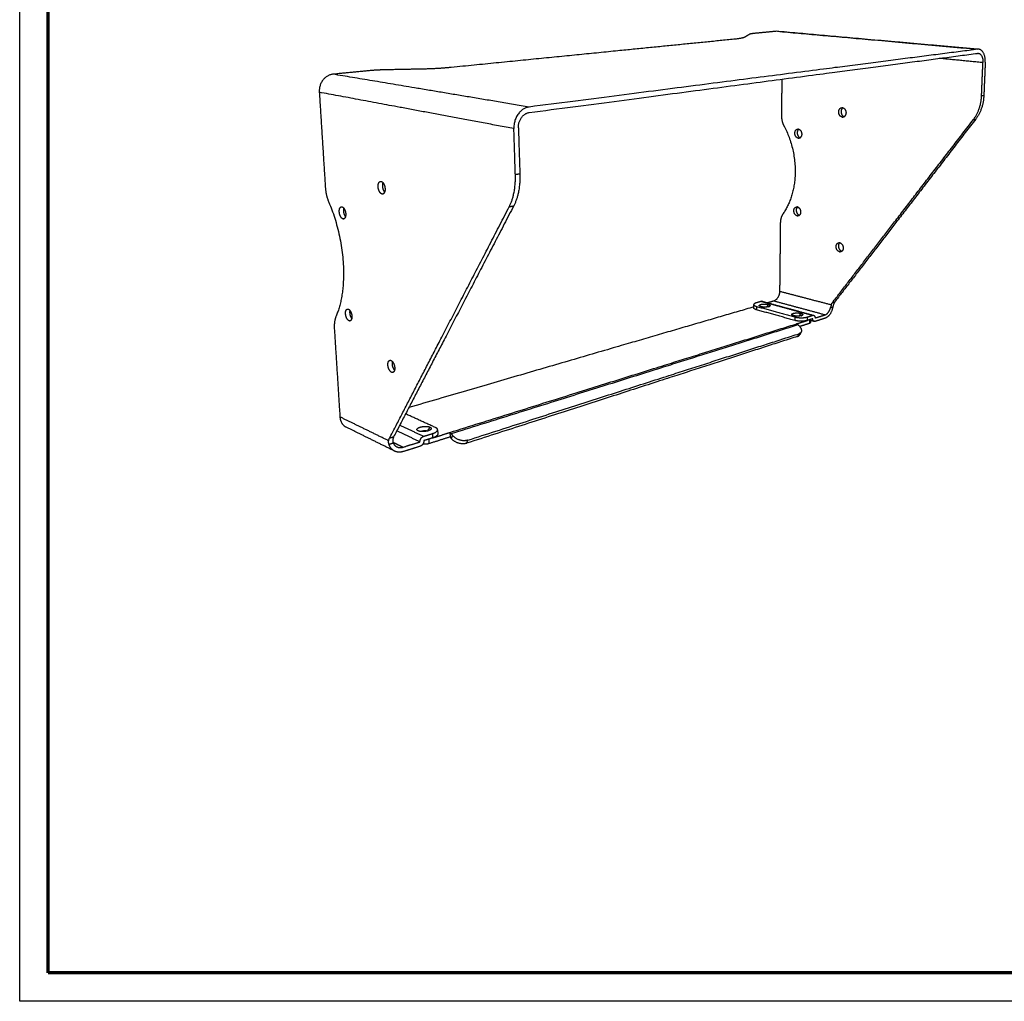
# Model space of a CAD drawing. Header units: millimetres. Extents: x 13630 to 14630, y -4769 to -3769.
# Tile 1 of 8: x 13630 to 14148, y -4769 to -4253. Entities that reach past the tile are written whole.
import ezdxf

# ---------------------------------------------------------------- set-up
doc = ezdxf.new("R2010")
doc.units = ezdxf.units.MM
doc.layers.add('ROXX NEO mini i_HalfGlareShield', color=7, linetype='Continuous', true_color=0x000000)

msp = doc.modelspace()

# ---------------------------------------------------------------- linework, layer by layer
at = {"layer": 'ROXX NEO mini i_HalfGlareShield'}
for p, q in [((13630.41, -4769.19), (13630.41, -3769.19)), ((14630.41, -4769.19), (13630.41, -4769.19))]:
    msp.add_line(p, q, dxfattribs=at)
at = {"layer": 'ROXX NEO mini i_HalfGlareShield', "color": 250, "lineweight": 70, "true_color": 0x1a171b}
for p, q in [((13645.41, -4754.19), (13645.41, -3784.19)), ((14615.41, -4754.19), (13645.41, -4754.19))]:
    msp.add_line(p, q, dxfattribs=at)
at = {"layer": 'ROXX NEO mini i_HalfGlareShield', "color": 18, "true_color": 0x000000}
for points, weights, degree in [([(14028.17, -4259.41), (14022.42, -4259.97), (14016.58, -4260.53)], [785.479781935, 779.30235862, 773.124935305], 2), ([(14028.17, -4259.41), (14022.42, -4259.97), (14016.58, -4260.53)], [785.479781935, 779.30235862, 773.124935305], 2), ([(14028.73, -4259.41), (14078.1, -4263.81), (14134.07, -4268.8)], [749.871332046, 705.685584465, 661.499836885], 2), ([(14028.73, -4259.41), (14078.1, -4263.81), (14134.07, -4268.8)], [749.871332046, 705.685584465, 661.499836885], 2), ([(14005.81, -4263.62), (13938.26, -4270.35), (13857.31, -4278.41)], [741.066213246, 679.678333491, 618.290453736], 2), ([(14005.81, -4263.62), (13938.26, -4270.35), (13857.31, -4278.41)], [741.066213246, 679.678333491, 618.290453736], 2), ([(14011.66, -4262.49), (14010.6, -4263.15), (14005.81, -4263.62)], [752.506097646, 711.327229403, 741.066213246], 2), ([(14011.66, -4262.49), (14010.6, -4263.15), (14005.81, -4263.62)], [752.506097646, 711.327229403, 741.066213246], 2), ([(14014.05, -4261.02), (14012.87, -4261.75), (14011.66, -4262.49)], [767.924987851, 760.215542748, 752.506097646], 2), ([(14014.05, -4261.02), (14012.87, -4261.75), (14011.66, -4262.49)], [767.924987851, 760.215542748, 752.506097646], 2), ([(14016.58, -4260.53), (14014.5, -4260.74), (14014.05, -4261.02)], [773.124935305, 735.2697103, 767.924987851], 2), ([(14016.58, -4260.53), (14014.5, -4260.74), (14014.05, -4261.02)], [773.124935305, 735.2697103, 767.924987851], 2), ([(14138.04, -4275.71), (14138.32, -4269.18), (14134.6, -4268.84)], [698.81722069, 522.933903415, 693.041883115], 2), ([(14138.04, -4275.71), (14138.32, -4269.18), (14134.6, -4268.84)], [698.81722069, 522.933903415, 693.041883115], 2), ([(13898.27, -4302.12), (14034.96, -4284.07), (14133.98, -4270.99)], [501.951058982, 597.413603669, 692.876148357], 2), ([(13898.27, -4302.12), (14034.96, -4284.07), (14133.98, -4270.99)], [501.951058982, 597.413603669, 692.876148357], 2), ([(13814.72, -4280.09), (13805.06, -4281.02), (13795.2, -4281.98)], [606.909539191, 600.732115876, 594.554692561], 2), ([(13814.72, -4280.09), (13805.06, -4281.02), (13795.2, -4281.98)], [606.909539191, 600.732115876, 594.554692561], 2), ([(13821.98, -4279.69), (13818.07, -4279.76), (13814.72, -4280.09)], [609.6164605, 580.892560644, 606.909539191], 2), ([(13821.98, -4279.69), (13818.07, -4279.76), (13814.72, -4280.09)], [609.6164605, 580.892560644, 606.909539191], 2), ([(13841.81, -4279.28), (13831.92, -4279.48), (13821.98, -4279.69)], [612.335226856, 610.975843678, 609.6164605], 2), ([(13841.81, -4279.28), (13831.92, -4279.48), (13821.98, -4279.69)], [612.335226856, 610.975843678, 609.6164605], 2), ([(13857.31, -4278.41), (13850.32, -4279.11), (13841.81, -4279.28)], [618.290453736, 585.114266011, 612.335226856], 2), ([(13857.31, -4278.41), (13850.32, -4279.11), (13841.81, -4279.28)], [618.290453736, 585.114266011, 612.335226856], 2), ([(14138.04, -4275.71), (14137.66, -4284.48), (14137.29, -4293.2)], [698.81722069, 700.678069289, 702.538917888], 2), ([(14138.04, -4275.71), (14137.66, -4284.48), (14137.29, -4293.2)], [698.81722069, 700.678069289, 702.538917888], 2), ([(13795.2, -4281.98), (13787.36, -4282.74), (13787.92, -4291.45)], [594.554692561, 417.001990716, 591.29262162], 2), ([(13795.2, -4281.98), (13787.36, -4282.74), (13787.92, -4291.45)], [594.554692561, 417.001990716, 591.29262162], 2), ([(14031.08, -4284.58), (14030.98, -4294.05), (14030.88, -4303.46)], [795.027467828, 797.319308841, 799.611149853], 2), ([(14031.08, -4284.58), (14030.98, -4294.05), (14030.88, -4303.46)], [795.027467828, 797.319308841, 799.611149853], 2), ([(13787.92, -4291.45), (13789.52, -4316.61), (13791.09, -4341.4)], [591.29262162, 595.853779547, 600.414937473], 2), ([(13787.92, -4291.45), (13789.52, -4316.61), (13791.09, -4341.4)], [591.29262162, 595.853779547, 600.414937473], 2), ([(14137.29, -4293.2), (14136.98, -4300.42), (14133, -4305.59)], [702.538917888, 665.285602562, 708.256258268], 2), ([(14137.29, -4293.2), (14136.98, -4300.42), (14133, -4305.59)], [702.538917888, 665.285602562, 708.256258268], 2), ([(13892.59, -4310.22), (13892.36, -4302.9), (13898.27, -4302.12)], [499.62100831, 352.496094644, 501.951058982], 2), ([(13892.59, -4310.22), (13892.36, -4302.9), (13898.27, -4302.12)], [499.62100831, 352.496094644, 501.951058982], 2), ([(14030.88, -4303.46), (14030.85, -4306.64), (14032.3, -4309.35)], [799.611149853, 755.998302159, 799.509474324], 2), ([(14030.88, -4303.46), (14030.85, -4306.64), (14032.3, -4309.35)], [799.611149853, 755.998302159, 799.509474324], 2), ([(14133, -4305.59), (14093.77, -4356.44), (14058.87, -4401.68)], [708.256258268, 752.147721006, 796.039183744], 2), ([(14133, -4305.59), (14093.77, -4356.44), (14058.87, -4401.68)], [708.256258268, 752.147721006, 796.039183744], 2), ([(13892.59, -4310.22), (13892.98, -4322.35), (13893.36, -4334.39)], [499.62100831, 501.481856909, 503.342705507], 2), ([(13892.59, -4310.22), (13892.98, -4322.35), (13893.36, -4334.39)], [499.62100831, 501.481856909, 503.342705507], 2), ([(14032.3, -4309.35), (14045.92, -4334.92), (14031.8, -4355.14)], [799.509474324, 620.64407477, 810.866180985], 2), ([(14032.3, -4309.35), (14045.92, -4334.92), (14031.8, -4355.14)], [799.509474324, 620.64407477, 810.866180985], 2), ([(13893.36, -4334.39), (13893.68, -4344.33), (13890.13, -4351.15)], [503.342705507, 477.066568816, 509.060045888], 2), ([(13893.36, -4334.39), (13893.68, -4344.33), (13890.13, -4351.15)], [503.342705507, 477.066568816, 509.060045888], 2), ([(13791.09, -4341.4), (13791.36, -4345.58), (13792.93, -4349.24)], [600.414937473, 567.849400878, 600.313261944], 2), ([(13791.09, -4341.4), (13791.36, -4345.58), (13792.93, -4349.24)], [600.414937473, 567.849400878, 600.313261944], 2), ([(13792.93, -4349.24), (13807.83, -4383.96), (13796.72, -4409.2)], [600.313261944, 464.411751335, 611.669968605], 2), ([(13792.93, -4349.24), (13807.83, -4383.96), (13796.72, -4409.2)], [600.313261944, 464.411751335, 611.669968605], 2), ([(13890.13, -4351.15), (13856.05, -4416.71), (13826.98, -4472.62)], [509.060045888, 552.951508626, 596.842971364], 2), ([(13890.13, -4351.15), (13856.05, -4416.71), (13826.98, -4472.62)], [509.060045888, 552.951508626, 596.842971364], 2), ([(14031.8, -4355.14), (14030.33, -4357.25), (14030.29, -4360.32)], [810.866180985, 767.875198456, 813.737784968], 2), ([(14031.8, -4355.14), (14030.33, -4357.25), (14030.29, -4360.32)], [810.866180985, 767.875198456, 813.737784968], 2), ([(14030.29, -4360.32), (14030.11, -4378.26), (14029.92, -4396)], [813.737784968, 818.298942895, 822.860100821], 2), ([(14030.29, -4360.32), (14030.11, -4378.26), (14029.92, -4396)], [813.737784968, 818.298942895, 822.860100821], 2), ([(14029.92, -4396), (14029.88, -4400.32), (14026.84, -4401.2)], [822.860100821, 582.639265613, 820.530050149], 2), ([(14029.92, -4396), (14029.88, -4400.32), (14026.84, -4401.2)], [822.860100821, 582.639265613, 820.530050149], 2), ([(14016.33, -4404.27), (13935.6, -4427.83), (13835.01, -4457.17)], [808.82989066, 729.011034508, 649.192178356], 2), ([(14016.33, -4404.27), (13935.6, -4427.83), (13835.01, -4457.17)], [808.82989066, 729.011034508, 649.192178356], 2), ([(14017.58, -4402.16), (14016.33, -4402.52), (14016.32, -4403.03)], [809.74464616, 751.00003073, 806.431666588], 2), ([(14017.58, -4402.16), (14016.33, -4402.52), (14016.32, -4403.03)], [809.74464616, 751.00003073, 806.431666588], 2), ([(14020.38, -4401.35), (14018.98, -4401.75), (14017.58, -4402.16)], [812.846317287, 811.295481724, 809.74464616], 2), ([(14020.38, -4401.35), (14018.98, -4401.75), (14017.58, -4402.16)], [812.846317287, 811.295481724, 809.74464616], 2), ([(14020.84, -4401.34), (14020.62, -4401.28), (14020.38, -4401.35)], [813.388886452, 798.510614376, 812.846317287], 2), ([(14020.84, -4401.34), (14020.62, -4401.28), (14020.38, -4401.35)], [813.388886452, 798.510614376, 812.846317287], 2), ([(14020.84, -4401.34), (14034.1, -4404.94), (14047.81, -4408.67)], [723.658345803, 711.577848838, 699.497351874], 2), ([(14020.84, -4401.34), (14034.1, -4404.94), (14047.81, -4408.67)], [723.658345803, 711.577848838, 699.497351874], 2), ([(14026.84, -4401.2), (14025.16, -4401.69), (14023.47, -4402.19)], [820.530050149, 818.638049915, 816.74604968], 2), ([(14026.84, -4401.2), (14025.16, -4401.69), (14023.47, -4402.19)], [820.530050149, 818.638049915, 816.74604968], 2), ([(14057.92, -4404.28), (14057.02, -4409.21), (14053.73, -4410.25)], [797.318431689, 629.896500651, 793.819696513], 2), ([(14057.92, -4404.28), (14057.02, -4409.21), (14053.73, -4410.25)], [797.318431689, 629.896500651, 793.819696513], 2), ([(14058.3, -4402.75), (14058.25, -4402.91), (14058.15, -4403.23), (14058.03, -4403.74), (14057.96, -4404.09), (14057.92, -4404.28)], [796.868302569, 796.957941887, 797.112005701, 797.262960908, 797.309275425, 797.318431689], 3), ([(14058.3, -4402.75), (14058.25, -4402.91), (14058.15, -4403.23), (14058.03, -4403.74), (14057.96, -4404.09), (14057.92, -4404.28)], [796.868302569, 796.957941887, 797.112005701, 797.262960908, 797.309275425, 797.318431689], 3), ([(14058.87, -4401.68), (14058.51, -4402.14), (14058.3, -4402.75)], [796.039183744, 786.764508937, 796.868302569], 2), ([(14058.87, -4401.68), (14058.51, -4402.14), (14058.3, -4402.75)], [796.039183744, 786.764508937, 796.868302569], 2), ([(13796.72, -4409.2), (13795.57, -4411.81), (13795.82, -4415.81)], [611.669968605, 579.726297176, 614.541572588], 2), ([(13796.72, -4409.2), (13795.57, -4411.81), (13795.82, -4415.81)], [611.669968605, 579.726297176, 614.541572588], 2), ([(14053.73, -4410.25), (14051.14, -4411.06), (14048.53, -4411.89)], [793.819696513, 790.890340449, 787.960984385], 2), ([(14053.73, -4410.25), (14051.14, -4411.06), (14048.53, -4411.89)], [793.819696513, 790.890340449, 787.960984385], 2), ([(14040.42, -4414.45), (14043.09, -4413.61), (14045.74, -4412.77)], [778.997193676, 781.928253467, 784.859313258], 2), ([(14040.42, -4414.45), (14043.09, -4413.61), (14045.74, -4412.77)], [778.997193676, 781.928253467, 784.859313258], 2), ([(14045.74, -4412.77), (14046.21, -4412.62), (14046.21, -4412.42)], [784.859313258, 735.611608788, 786.102226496], 2), ([(14045.74, -4412.77), (14046.21, -4412.62), (14046.21, -4412.42)], [784.859313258, 735.611608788, 786.102226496], 2), ([(14048.07, -4411.9), (14047.15, -4411.65), (14046.23, -4411.4)], [699.79081498, 700.590177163, 701.389539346], 2), ([(14048.07, -4411.9), (14047.15, -4411.65), (14046.23, -4411.4)], [699.79081498, 700.590177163, 701.389539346], 2), ([(14048.53, -4411.89), (14048.29, -4411.97), (14048.07, -4411.9)], [787.960984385, 773.153432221, 787.410785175], 2), ([(14048.53, -4411.89), (14048.29, -4411.97), (14048.07, -4411.9)], [787.960984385, 773.153432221, 787.410785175], 2), ([(13795.82, -4415.81), (13797.31, -4439.12), (13798.77, -4462.08)], [614.541572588, 619.102730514, 623.663888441], 2), ([(13795.82, -4415.81), (13797.31, -4439.12), (13798.77, -4462.08)], [614.541572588, 619.102730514, 623.663888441], 2), ([(14039.32, -4419.76), (13961.79, -4444.79), (13865.39, -4475.91)], [770.919398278, 695.445400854, 619.97140343], 2), ([(14039.32, -4419.76), (13961.79, -4444.79), (13865.39, -4475.91)], [770.919398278, 695.445400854, 619.97140343], 2), ([(14039.32, -4419.76), (14040.14, -4419.49), (14040.48, -4418.86)], [770.919398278, 747.256534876, 772.893108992], 2), ([(14039.32, -4419.76), (14040.14, -4419.49), (14040.48, -4418.86)], [770.919398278, 747.256534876, 772.893108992], 2), ([(14041.21, -4417.49), (14040.85, -4418.17), (14040.48, -4418.86)], [671.829090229, 672.297367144, 672.765644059], 2), ([(14041.21, -4417.49), (14040.85, -4418.17), (14040.48, -4418.86)], [671.829090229, 672.297367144, 672.765644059], 2), ([(13798.77, -4462.08), (13799.01, -4465.92), (13802.03, -4467.42)], [623.663888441, 560.069193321, 626.790283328], 2), ([(13798.77, -4462.08), (13799.01, -4465.92), (13802.03, -4467.42)], [623.663888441, 560.069193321, 626.790283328], 2), ([(13827.48, -4480.02), (13814.47, -4473.58), (13802.03, -4467.42)], [514.010321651, 525.649852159, 537.289382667], 2), ([(13827.48, -4480.02), (13814.47, -4473.58), (13802.03, -4467.42)], [514.010321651, 525.649852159, 537.289382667], 2), ([(13840.95, -4477.47), (13836.54, -4478.86), (13832.08, -4480.27)], [608.753319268, 605.823963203, 602.894607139], 2), ([(13840.95, -4477.47), (13836.54, -4478.86), (13832.08, -4480.27)], [608.753319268, 605.823963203, 602.894607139], 2), ([(13842.51, -4476.13), (13843.93, -4476.53), (13845.58, -4476)], [566.719359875, 458.122829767, 611.854990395], 2), ([(13842.51, -4476.13), (13843.93, -4476.53), (13845.58, -4476)], [566.719359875, 458.122829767, 611.854990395], 2), ([(13845.58, -4476), (13851.17, -4474.24), (13856.69, -4472.49)], [611.854990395, 615.645921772, 619.43685315], 2), ([(13845.58, -4476), (13851.17, -4474.24), (13856.69, -4472.49)], [611.854990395, 615.645921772, 619.43685315], 2), ([(13857.31, -4473.33), (13857, -4472.91), (13856.69, -4472.49)], [618.951561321, 619.194207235, 619.43685315], 2), ([(13857.31, -4473.33), (13857, -4472.91), (13856.69, -4472.49)], [618.951561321, 619.194207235, 619.43685315], 2), ([(13865.39, -4475.91), (13860.43, -4477.51), (13857.31, -4473.33)], [619.97140343, 435.949080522, 618.951561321], 2), ([(13865.39, -4475.91), (13860.43, -4477.51), (13857.31, -4473.33)], [619.97140343, 435.949080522, 618.951561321], 2), ([(13832.08, -4480.27), (13829.57, -4481.06), (13827.48, -4480.02)], [602.894607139, 569.325865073, 599.63342946], 2), ([(13832.08, -4480.27), (13829.57, -4481.06), (13827.48, -4480.02)], [602.894607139, 569.325865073, 599.63342946], 2)]:
    msp.add_rational_spline(points, weights, degree=degree, dxfattribs=at)
at = {"layer": 'ROXX NEO mini i_HalfGlareShield', "color": 18, "lineweight": -3, "true_color": 0x000000}
for points, weights, degree in [([(14134.07, -4268.86), (14077.79, -4263.84), (14028.17, -4259.41)], [692.429648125, 738.95471503, 785.479781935], 2), ([(14134.07, -4268.86), (14034.99, -4281.6), (13898.18, -4299.21)], [692.429648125, 596.967103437, 501.50455875], 2), ([(14134.6, -4268.84), (14134.34, -4268.82), (14134.07, -4268.86)], [693.041883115, 691.384787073, 692.429648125], 2), ([(14136.82, -4275.88), (14125.17, -4274.75), (14113.81, -4273.65)], [697.438700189, 706.622554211, 715.806408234], 2), ([(14133.98, -4270.99), (14134.18, -4270.96), (14134.37, -4270.98)], [692.876148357, 691.675826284, 693.325587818], 2), ([(14134.37, -4270.98), (14137.02, -4271.22), (14136.82, -4275.88)], [693.325587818, 522.98262257, 697.438700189], 2), ([(14136.08, -4293.41), (14136.45, -4284.67), (14136.82, -4275.88)], [701.160397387, 699.299548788, 697.438700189], 2), ([(13898.18, -4299.21), (13842.32, -4289.86), (13795.2, -4281.98)], [501.50455875, 548.029625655, 594.554692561], 2), ([(13890.21, -4310.56), (13834.7, -4300.19), (13787.92, -4291.45)], [498.242487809, 544.767554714, 591.29262162], 2), ([(14131.79, -4305.81), (14135.77, -4300.64), (14136.08, -4293.41)], [706.877737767, 663.983048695, 701.160397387], 2), ([(14137.29, -4293.2), (14136.68, -4293.31), (14136.08, -4293.41)], [702.538917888, 701.849657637, 701.160397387], 2), ([(13898.18, -4299.21), (13889.87, -4300.28), (13890.21, -4310.56)], [501.50455875, 351.205610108, 498.242487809], 2), ([(14062.54, -4299.55), (14062.75, -4299.51), (14062.95, -4299.48)], [708.992824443, 709.208047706, 709.42327097], 2), ([(14062.54, -4299.55), (14062.75, -4299.51), (14062.96, -4299.54)], [767.007374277, 761.96877644, 766.59380143], 2), ([(14062.98, -4299.54), (14062.97, -4299.54), (14062.96, -4299.54)], [766.607640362, 766.600720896, 766.59380143], 2), ([(14057.66, -4402.05), (14092.56, -4356.74), (14131.79, -4305.81)], [794.660663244, 750.769200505, 706.877737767], 2), ([(14062.86, -4304.5), (14063.08, -4304.46), (14063.29, -4304.43)], [767.754702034, 767.992652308, 768.230602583], 2), ([(14063.31, -4304.5), (14063.09, -4304.53), (14062.86, -4304.5)], [767.321709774, 762.25652893, 767.754702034], 2), ([(14064.13, -4304.36), (14063.72, -4304.43), (14063.31, -4304.5)], [708.034085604, 707.613837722, 707.19358984], 2), ([(14131.79, -4305.81), (14132.4, -4305.7), (14133, -4305.59)], [706.877737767, 707.566998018, 708.256258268], 2), ([(13891, -4334.79), (13890.61, -4322.72), (13890.21, -4310.56)], [501.964185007, 500.103336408, 498.242487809], 2), ([(14039.34, -4310.8), (14039.55, -4310.76), (14039.75, -4310.73)], [729.519560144, 729.733119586, 729.946679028], 2), ([(14039.34, -4310.8), (14039.55, -4310.76), (14039.77, -4310.79)], [792.55198254, 786.656926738, 792.110506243], 2), ([(14039.78, -4310.79), (14039.77, -4310.79), (14039.77, -4310.79)], [792.129098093, 792.119802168, 792.110506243], 2), ([(14039.7, -4315.58), (14040.14, -4315.5), (14040.57, -4315.42)], [793.271406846, 793.753828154, 794.236249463], 2), ([(14040.15, -4315.57), (14039.93, -4315.61), (14039.7, -4315.58)], [792.811746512, 786.905423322, 793.271406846], 2), ([(13887.79, -4351.59), (13891.33, -4344.76), (13891, -4334.79)], [507.681525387, 475.764014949, 501.964185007], 2), ([(13893.36, -4334.39), (13892.18, -4334.59), (13891, -4334.79)], [503.342705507, 502.653445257, 501.964185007], 2), ([(13820.08, -4338.28), (13820.28, -4338.25), (13820.48, -4338.3)], [567.811161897, 564.026525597, 567.39758905], 2), ([(13820.84, -4344.92), (13821.26, -4344.85), (13821.68, -4344.78)], [568.558489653, 568.812966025, 569.067442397], 2), ([(13821.26, -4344.94), (13821.06, -4344.98), (13820.84, -4344.92)], [568.125497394, 564.432355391, 568.558489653], 2), ([(13799.53, -4351.64), (13799.72, -4351.61), (13799.92, -4351.67)], [593.35577016, 588.885968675, 592.914293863], 2), ([(13824.83, -4473.28), (13853.81, -4417.28), (13887.79, -4351.59)], [595.464450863, 551.572988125, 507.681525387], 2), ([(13887.79, -4351.59), (13888.96, -4351.37), (13890.13, -4351.15)], [507.681525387, 508.370785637, 509.060045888], 2), ([(14038.67, -4351.73), (14039.13, -4351.62), (14039.59, -4351.52)], [723.848250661, 724.31402593, 724.779801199], 2), ([(14038.67, -4351.73), (14038.94, -4351.66), (14039.23, -4351.72)], [802.748023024, 792.261081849, 802.156761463], 2), ([(13800.31, -4357.97), (13800.71, -4357.9), (13801.11, -4357.83)], [594.075194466, 594.324755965, 594.574317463], 2), ([(13800.72, -4358), (13800.52, -4358.04), (13800.31, -4357.97)], [593.615534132, 589.251859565, 594.075194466], 2), ([(14039.17, -4356.39), (14039.72, -4356.26), (14040.27, -4356.13)], [803.317662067, 803.938923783, 804.560185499], 2), ([(14039.74, -4356.38), (14039.46, -4356.45), (14039.17, -4356.39)], [802.708592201, 792.217752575, 803.317662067], 2), ([(14060.86, -4370.56), (14061.32, -4370.44), (14061.78, -4370.32)], [699.692833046, 700.159183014, 700.625532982], 2), ([(14060.86, -4370.56), (14061.19, -4370.47), (14061.53, -4370.55)], [784.240851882, 770.794109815, 783.560810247], 2), ([(14061.44, -4375.3), (14062.05, -4375.13), (14062.65, -4374.97)], [784.72171085, 785.410971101, 786.100231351], 2), ([(14062.13, -4375.29), (14061.8, -4375.38), (14061.44, -4375.3)], [784.023049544, 770.557769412, 784.72171085], 2), ([(14029.92, -4396), (14043.28, -4399.5), (14057.1, -4403.12)], [822.860100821, 809.174941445, 795.489782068], 2), ([(14016.31, -4404.79), (14016.32, -4403.91), (14016.32, -4403.03)], [688.842481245, 688.651889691, 688.461298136], 2), ([(14017.74, -4405.75), (14016.31, -4405.35), (14016.31, -4404.79)], [803.298543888, 739.238980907, 806.87816682], 2), ([(14016.32, -4403.03), (14016.32, -4403.59), (14017.75, -4403.99)], [806.431666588, 738.828844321, 802.852043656], 2), ([(14017.75, -4403.99), (14017.75, -4404.87), (14017.74, -4405.75)], [802.852043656, 803.075293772, 803.298543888], 2), ([(14017.75, -4403.99), (14027.69, -4406.73), (14037.89, -4409.55)], [802.852043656, 792.719917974, 782.587792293], 2), ([(14020.11, -4404.14), (14019.56, -4403.98), (14019.34, -4403.78)], [802.300635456, 776.136861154, 803.637534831], 2), ([(14020.38, -4401.35), (14033.64, -4404.95), (14047.35, -4408.68)], [812.846317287, 799.267890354, 785.68946342], 2), ([(14021.64, -4404.46), (14021.79, -4404.41), (14021.94, -4404.37)], [815.166017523, 815.334519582, 815.50302164], 2), ([(14023.22, -4404.31), (14023.61, -4403.65), (14023.99, -4403)], [805.999127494, 806.286588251, 806.574049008], 2), ([(14023.83, -4404.21), (14023.59, -4404.15), (14023.35, -4404.08)], [809.042708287, 809.288327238, 809.533946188], 2), ([(14023.99, -4403), (14025.3, -4403.35), (14024.77, -4403.83)], [806.574049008, 681.342852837, 803.433155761], 2), ([(14024.17, -4404.13), (14024.27, -4404.16), (14024.38, -4404.19)], [809.349615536, 809.244796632, 809.139977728], 2), ([(14024.58, -4404.01), (14024.52, -4404.06), (14024.46, -4404.11), (14024.4, -4404.16)], [705.93479139, 705.966781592, 705.998771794, 706.030761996], 3), ([(14026.56, -4403.01), (14026.69, -4402.97), (14026.82, -4402.93)], [820.682594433, 820.829572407, 820.976550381], 2), ([(14053.77, -4408.46), (14040.08, -4404.77), (14026.84, -4401.2)], [793.373196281, 806.951623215, 820.530050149], 2), ([(14053.77, -4408.46), (14055.88, -4407.8), (14056.66, -4404.67)], [793.373196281, 652.940731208, 795.876533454], 2), ([(14057.1, -4403.12), (14057.06, -4403.24), (14056.98, -4403.48), (14056.87, -4403.86), (14056.76, -4404.26), (14056.7, -4404.53), (14056.66, -4404.67)], [795.489782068, 795.557274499, 795.675719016, 795.801005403, 795.871805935, 795.880963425, 795.876533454], 3), ([(14056.66, -4404.67), (14057.29, -4404.47), (14057.92, -4404.28)], [795.876533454, 796.597482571, 797.318431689], 2), ([(14057.1, -4403.12), (14057.3, -4402.51), (14057.66, -4402.05)], [795.489782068, 785.402862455, 794.660663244], 2), ([(14058.87, -4401.68), (14058.26, -4401.86), (14057.66, -4402.05)], [796.039183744, 795.349923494, 794.660663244], 2), ([(13802.69, -4405.39), (13802.94, -4405.33), (13803.21, -4405.44)], [603.551810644, 595.592896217, 602.960549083], 2), ([(14037.86, -4411.36), (14027.67, -4408.52), (14017.74, -4405.75)], [783.034292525, 793.166418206, 803.298543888], 2), ([(14038.71, -4409.18), (14037.54, -4408.86), (14036.37, -4408.54)], [797.648742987, 798.82098209, 799.993221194], 2), ([(14036.73, -4408.78), (14036.62, -4408.68), (14036.51, -4408.57), (14036.39, -4408.47)], [682.090754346, 682.039937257, 681.989120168, 681.938303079], 3), ([(14037.23, -4408.85), (14036.63, -4408.69), (14036.39, -4408.47)], [785.069129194, 757.739839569, 786.456301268], 2), ([(14038.35, -4409.23), (14037.54, -4409), (14036.73, -4408.78)], [708.309533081, 709.03232852, 709.755123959], 2), ([(14037.23, -4408.85), (14037.26, -4408.89), (14037.3, -4408.93)], [785.069129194, 785.120311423, 785.171493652], 2), ([(14037.89, -4409.55), (14037.88, -4410.45), (14037.86, -4411.36)], [782.587792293, 782.811042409, 783.034292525], 2), ([(14037.89, -4409.55), (14041.42, -4410.53), (14044.55, -4409.55)], [782.587792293, 550.936231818, 782.587792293], 2), ([(14040.29, -4409.05), (14040.7, -4408.36), (14041.11, -4407.66)], [788.747785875, 789.045164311, 789.342542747], 2), ([(14041.11, -4407.66), (14042.52, -4408.05), (14041.94, -4408.56)], [789.342542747, 660.103768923, 786.113400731], 2), ([(14041.37, -4408.85), (14041.46, -4408.87), (14041.56, -4408.9)], [791.978087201, 791.884109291, 791.790131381], 2), ([(14041.75, -4408.73), (14041.68, -4408.79), (14041.62, -4408.85), (14041.56, -4408.9)], [694.585116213, 694.620156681, 694.655197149, 694.690237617], 3), ([(14044.53, -4411.36), (14044.54, -4410.45), (14044.55, -4409.55)], [783.034292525, 782.811042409, 782.587792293], 2), ([(14044.55, -4409.55), (14045.96, -4409.12), (14047.35, -4408.68)], [782.587792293, 784.138627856, 785.68946342], 2), ([(14047.35, -4408.68), (14047.59, -4408.61), (14047.81, -4408.67)], [785.68946342, 771.841398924, 786.232032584], 2), ([(14047.81, -4408.67), (14048.58, -4408.88), (14048.56, -4410.09)], [786.232032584, 651.660439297, 787.514484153], 2), ([(14048.56, -4410.09), (14051.17, -4409.28), (14053.77, -4408.46)], [787.514484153, 790.443840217, 793.373196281], 2), ([(13803.58, -4411.53), (13804.08, -4411.42), (13804.59, -4411.3)], [604.121449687, 604.442641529, 604.763833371], 2), ([(13804.11, -4411.58), (13803.86, -4411.64), (13803.58, -4411.53)], [603.512379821, 595.701305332, 604.121449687], 2), ([(13856.59, -4470.25), (13958.03, -4438.46), (14038.86, -4413.13)], [618.990352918, 697.910651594, 776.830950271], 2), ([(13857.29, -4470.87), (13958.75, -4438.98), (14039.57, -4413.58)], [618.360912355, 697.281211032, 776.201509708], 2), ([(14044.53, -4411.36), (14041.39, -4412.34), (14037.86, -4411.36)], [783.034292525, 551.25195516, 783.034292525], 2), ([(14038.86, -4413.13), (14041.72, -4412.24), (14044.55, -4411.35)], [776.830950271, 779.943755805, 783.05656134], 2), ([(14039.57, -4413.58), (14039.24, -4413.24), (14038.86, -4413.13)], [776.201509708, 750.004290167, 776.830950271], 2), ([(14040.18, -4414.2), (14039.87, -4413.89), (14039.57, -4413.58)], [775.71621788, 775.958863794, 776.201509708], 2), ([(14040.18, -4414.2), (14041.98, -4416.06), (14041.21, -4417.49)], [775.71621788, 667.085872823, 771.817168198], 2), ([(14047.32, -4410.48), (14045.93, -4410.92), (14044.53, -4411.36)], [786.135963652, 784.585128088, 783.034292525], 2), ([(14045.74, -4412.77), (14045.76, -4411.87), (14045.77, -4410.97)], [784.859313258, 784.636063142, 784.412813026], 2), ([(14046.24, -4410.82), (14046.22, -4411.62), (14046.21, -4412.42)], [671.45574628, 671.624784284, 671.793822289], 2), ([(14048.07, -4411.9), (14047.3, -4411.69), (14047.32, -4410.48)], [787.410785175, 652.180951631, 786.135963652], 2), ([(14048.53, -4411.89), (14048.1, -4411.77), (14047.68, -4411.65)], [787.960984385, 788.376205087, 788.79142579], 2), ([(13866.01, -4474.29), (13962.49, -4443.3), (14040.05, -4418.38)], [618.895462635, 694.36946006, 769.843457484], 2), ([(14040.05, -4418.38), (14039.69, -4419.07), (14039.32, -4419.76)], [769.843457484, 770.381427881, 770.919398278], 2), ([(14041.21, -4417.49), (14040.88, -4418.11), (14040.05, -4418.38)], [771.817168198, 746.214822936, 769.843457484], 2), ([(13824.97, -4432.33), (13825.27, -4432.25), (13825.6, -4432.39)], [585.044639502, 574.926373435, 584.364597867], 2), ([(13825.94, -4438.63), (13826.55, -4438.47), (13827.15, -4438.3)], [585.52549847, 585.907324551, 586.289150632], 2), ([(13826.59, -4438.69), (13826.29, -4438.77), (13825.94, -4438.63)], [584.826837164, 574.871950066, 585.52549847], 2), ([(13849.07, -4467.7), (13841.08, -4464.05), (13833.3, -4460.49)], [619.233112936, 627.460648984, 635.688185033], 2), ([(13824.4, -4474.61), (13811.3, -4468.2), (13798.77, -4462.08)], [596.293569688, 609.978729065, 623.663888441], 2), ([(13830.24, -4466.37), (13836.45, -4469.29), (13842.79, -4472.27)], [622.189559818, 615.714199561, 609.238839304], 2), ([(13840.84, -4475.19), (13834.68, -4472.26), (13828.66, -4469.39)], [608.306819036, 614.601970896, 620.897122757], 2), ([(13839.87, -4469.38), (13839.69, -4469.3), (13839.56, -4469.21)], [615.511107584, 613.498356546, 615.900632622], 2), ([(13840.84, -4475.19), (13840.72, -4472.91), (13842.79, -4472.27)], [608.306819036, 429.82215344, 609.238839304], 2), ([(13842.79, -4472.27), (13845.1, -4471.55), (13847.4, -4470.83)], [609.238839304, 610.789674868, 612.340510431], 2), ([(13844.82, -4469.47), (13845.49, -4468.46), (13846.17, -4467.45)], [619.127644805, 619.456082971, 619.784521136], 2), ([(13846.17, -4467.45), (13847.26, -4467.95), (13846.54, -4468.66)], [619.784521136, 547.932699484, 617.105870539], 2), ([(13847.4, -4470.83), (13850.16, -4469.98), (13850.1, -4468.8)], [612.340510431, 539.931176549, 616.795136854], 2), ([(13847.4, -4470.83), (13847.46, -4471.97), (13847.51, -4473.1)], [612.340510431, 612.563760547, 612.787010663], 2), ([(13847.51, -4473.1), (13852.07, -4471.67), (13856.59, -4470.25)], [612.787010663, 615.888681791, 618.990352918], 2), ([(13850.21, -4471.05), (13850.27, -4472.23), (13847.51, -4473.1)], [617.241637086, 540.323680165, 612.787010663], 2), ([(13850.1, -4468.8), (13850.07, -4468.16), (13849.07, -4467.7)], [616.795136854, 592.660168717, 619.233112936], 2), ([(13850.1, -4468.8), (13850.16, -4469.92), (13850.21, -4471.05)], [532.224942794, 532.417582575, 532.610222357], 2), ([(13856.59, -4470.25), (13856.64, -4471.37), (13856.69, -4472.49)], [618.990352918, 619.213603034, 619.43685315], 2), ([(13856.59, -4470.25), (13856.96, -4470.42), (13857.29, -4470.87)], [618.990352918, 597.541980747, 618.360912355], 2), ([(13857.29, -4470.87), (13857.6, -4471.28), (13857.91, -4471.7)], [618.360912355, 618.118266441, 617.875620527], 2), ([(13857.91, -4471.7), (13857.61, -4472.51), (13857.31, -4473.33)], [617.875620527, 618.413590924, 618.951561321], 2), ([(13866.01, -4474.29), (13861.04, -4475.89), (13857.91, -4471.7)], [618.895462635, 435.18827549, 617.875620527], 2), ([(13824.54, -4476.44), (13824.48, -4476.24), (13824.38, -4475.82), (13824.33, -4475.2), (13824.37, -4474.8), (13824.4, -4474.61)], [597.043873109, 596.966396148, 596.807391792, 596.558201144, 596.383211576, 596.293569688], 3), ([(13824.4, -4474.61), (13824.54, -4473.84), (13824.83, -4473.28)], [596.293569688, 588.644945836, 595.464450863], 2), ([(13824.54, -4476.44), (13825.66, -4476.1), (13826.78, -4475.75)], [597.043873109, 597.764822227, 598.485771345], 2), ([(13827.48, -4480.02), (13825.33, -4478.96), (13824.54, -4476.44)], [599.63342946, 565.131745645, 597.043873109], 2), ([(13826.98, -4472.62), (13825.91, -4472.95), (13824.83, -4473.28)], [596.842971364, 596.153711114, 595.464450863], 2), ([(13826.55, -4473.95), (13826.52, -4474.1), (13826.49, -4474.39), (13826.51, -4474.85), (13826.61, -4475.31), (13826.71, -4475.61), (13826.78, -4475.75)], [597.672090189, 597.739582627, 597.874602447, 598.077448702, 598.283144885, 598.41820571, 598.485771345], 3), ([(13826.98, -4472.62), (13826.69, -4473.18), (13826.55, -4473.95)], [596.842971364, 590.006592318, 597.672090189], 2), ([(13826.64, -4475.37), (13829.29, -4476.67), (13831.96, -4477.97)], [607.913995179, 605.181051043, 602.448106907], 2), ([(13826.78, -4475.75), (13827.4, -4477.17), (13828.7, -4477.8)], [598.485771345, 575.17727304, 600.136745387], 2), ([(13831.96, -4477.97), (13836.42, -4476.57), (13840.84, -4475.19)], [602.448106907, 605.377462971, 608.306819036], 2), ([(13842.9, -4474.54), (13843.01, -4476.81), (13840.95, -4477.47)], [609.685339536, 431.428361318, 608.753319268], 2), ([(13847.51, -4473.1), (13845.21, -4473.82), (13842.9, -4474.54)], [612.787010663, 611.2361751, 609.685339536], 2), ([(13845.47, -4473.74), (13845.52, -4474.87), (13845.58, -4476)], [611.408490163, 611.631740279, 611.854990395], 2), ([(13865.39, -4475.91), (13865.7, -4475.1), (13866.01, -4474.29)], [619.97140343, 619.433433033, 618.895462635], 2), ([(13828.7, -4477.8), (13830.18, -4478.53), (13831.96, -4477.97)], [600.136745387, 569.864702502, 602.448106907], 2)]:
    msp.add_rational_spline(points, weights, degree=degree, dxfattribs=at)
for points, weights, knots in [([(14062.86, -4304.5), (14061.15, -4304.26), (14061, -4302.04), (14060.86, -4299.82), (14062.54, -4299.55)], [767.754702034, 573.681090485, 769.020074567, 573.179974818, 767.007374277], [0, 0, 0, 3.792181, 3.792181, 7.584363, 7.584363, 7.584363]), ([(14062.96, -4299.54), (14064.68, -4299.77), (14064.83, -4301.99), (14064.99, -4304.22), (14063.31, -4304.5)], [766.59380143, 571.749860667, 765.326508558, 572.236830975, 767.321709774], [0, 0, 0, 3.778733, 3.778733, 7.557465, 7.557465, 7.557465]), ([(14039.7, -4315.58), (14038.1, -4315.32), (14037.94, -4313.19), (14037.78, -4311.06), (14039.34, -4310.8)], [793.271406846, 594.66283681, 794.539522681, 594.182024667, 792.55198254], [0, 0, 0, 3.772861, 3.772861, 7.545721, 7.545721, 7.545721]), ([(13820.84, -4344.92), (13819.21, -4344.48), (13818.87, -4341.51), (13818.52, -4338.53), (13820.08, -4338.28)], [568.558489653, 425.147659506, 569.823862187, 424.646543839, 567.811161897], [0, 0, 0, 3.792181, 3.792181, 7.584363, 7.584363, 7.584363]), ([(13820.48, -4338.3), (13822.12, -4338.72), (13822.47, -4341.71), (13822.82, -4344.68), (13821.26, -4344.94)], [567.39758905, 422.873653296, 566.130296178, 423.360623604, 568.125497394], [0, 0, 0, 3.778733, 3.778733, 7.557465, 7.557465, 7.557465]), ([(13800.31, -4357.97), (13798.81, -4357.52), (13798.47, -4354.7), (13798.12, -4351.88), (13799.53, -4351.64)], [594.075194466, 445.637277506, 595.343310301, 445.156465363, 593.35577016], [0, 0, 0, 3.772861, 3.772861, 7.545721, 7.545721, 7.545721]), ([(13799.92, -4351.67), (13801.42, -4352.1), (13801.78, -4354.93), (13802.13, -4357.75), (13800.72, -4358)], [592.914293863, 443.344183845, 591.644446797, 443.811841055, 593.615534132], [0, 0, 0, 3.760282, 3.760282, 7.520563, 7.520563, 7.520563]), ([(14039.17, -4356.39), (14037.65, -4356.07), (14037.44, -4354.06), (14037.22, -4352.05), (14038.67, -4351.73)], [803.317662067, 612.637333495, 804.598727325, 612.263155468, 802.748023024], [0, 0, 0, 3.669404, 3.669404, 7.338808, 7.338808, 7.338808]), ([(14061.44, -4375.3), (14059.88, -4374.94), (14059.64, -4372.94), (14059.39, -4370.94), (14060.86, -4370.56)], [784.72171085, 604.423953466, 786.009059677, 604.111211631, 784.240851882], [0, 0, 0, 3.608103, 3.608103, 7.216206, 7.216206, 7.216206]), ([(14019.34, -4403.78), (14018.7, -4403.18), (14020.55, -4402.87), (14022.4, -4402.56), (14023.99, -4403)], [803.637534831, 638.602159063, 807.049661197, 640.455018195, 806.574049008], [1.604322, 1.604322, 1.604322, 5.67163, 5.67163, 9.738937, 9.738937, 9.738937]), ([(14024.77, -4403.83), (14024.3, -4404.25), (14022.78, -4404.35), (14021.26, -4404.45), (14020.11, -4404.14)], [803.433155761, 702.016154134, 801.490619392, 701.369357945, 802.300635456], [3.484892, 3.484892, 3.484892, 6.611915, 6.611915, 9.738937, 9.738937, 9.738937]), ([(13803.58, -4411.53), (13802.16, -4410.97), (13801.78, -4408.33), (13801.39, -4405.68), (13802.69, -4405.39)], [604.121449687, 461.011728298, 605.402514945, 460.63755027, 603.551810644], [0, 0, 0, 3.669404, 3.669404, 7.338808, 7.338808, 7.338808]), ([(13803.21, -4405.44), (13804.63, -4405.98), (13805.02, -4408.63), (13805.41, -4411.28), (13804.11, -4411.58)], [602.960549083, 458.729819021, 601.678140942, 459.091571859, 603.512379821], [0, 0, 0, 3.657113, 3.657113, 7.314227, 7.314227, 7.314227]), ([(14036.39, -4408.47), (14035.73, -4407.85), (14037.6, -4407.53), (14039.45, -4407.21), (14041.11, -4407.66)], [786.456301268, 627.043874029, 789.831129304, 628.859017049, 789.342542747], [1.657681, 1.657681, 1.657681, 5.698309, 5.698309, 9.738937, 9.738937, 9.738937]), ([(14041.94, -4408.56), (14041.46, -4408.99), (14039.93, -4409.08), (14038.4, -4409.18), (14037.23, -4408.85)], [786.113400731, 689.824527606, 784.24905094, 689.230665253, 785.069129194], [3.581427, 3.581427, 3.581427, 6.660182, 6.660182, 9.738937, 9.738937, 9.738937]), ([(13825.94, -4438.63), (13824.46, -4438), (13824.05, -4435.34), (13823.64, -4432.68), (13824.97, -4432.33)], [585.52549847, 451.286006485, 586.812847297, 450.973264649, 585.044639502], [0, 0, 0, 3.608103, 3.608103, 7.216206, 7.216206, 7.216206]), ([(13825.6, -4432.39), (13827.09, -4433.01), (13827.51, -4435.67), (13827.93, -4438.33), (13826.59, -4438.69)], [584.364597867, 449.02847778, 583.076061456, 449.328492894, 584.826837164], [0, 0, 0, 3.595232, 3.595232, 7.190464, 7.190464, 7.190464]), ([(13839.56, -4469.21), (13838.17, -4468.18), (13841.22, -4467.37), (13844.25, -4466.57), (13846.17, -4467.45)], [615.900632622, 455.168993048, 619.957114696, 457.806352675, 619.784521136], [0.523519, 0.523519, 0.523519, 5.131228, 5.131228, 9.738937, 9.738937, 9.738937]), ([(13846.54, -4468.66), (13845.7, -4469.48), (13843.41, -4469.72), (13841.13, -4469.97), (13839.87, -4469.38)], [617.105870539, 526.495456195, 614.7632925, 525.563567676, 615.511107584], [2.993735, 2.993735, 2.993735, 6.366336, 6.366336, 9.738937, 9.738937, 9.738937]), ([(13844.56, -4469.53), (13843.73, -4469.26), (13842.53, -4469.48), (13842, -4469.58), (13841.64, -4469.75)], [593.625405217, 510.100464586, 619.349064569, 565.391781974, 557.846703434], [0.24077, 0.24077, 0.24077, 2.061584, 2.061584, 2.954355, 2.954355, 2.954355])]:
    msp.add_rational_spline(points, weights, degree=2, knots=knots, dxfattribs=at)
at = {"layer": 'ROXX NEO mini i_HalfGlareShield', "color": 18, "true_color": 0x000000}
for points, weights, knots in [([(14063.33, -4299.49), (14062.13, -4300.11), (14062.24, -4301.84), (14062.39, -4304.05), (14064.1, -4304.29)], [712.480290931, 608.462082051, 770.398595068, 574.709003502, 769.133222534], [1.24588, 1.24588, 1.24588, 4.37596, 4.37596, 8.168141, 8.168141, 8.168141]), ([(14063.33, -4299.49), (14062.13, -4300.11), (14062.24, -4301.84), (14062.39, -4304.05), (14064.1, -4304.29)], [712.480290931, 608.462082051, 770.398595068, 574.709003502, 769.133222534], [1.24588, 1.24588, 1.24588, 4.37596, 4.37596, 8.168141, 8.168141, 8.168141]), ([(14040.17, -4310.72), (14039.05, -4311.32), (14039.18, -4312.98), (14039.34, -4315.1), (14040.94, -4315.36)], [737.053078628, 629.993801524, 795.918043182, 595.694155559, 794.649927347], [1.276225, 1.276225, 1.276225, 4.39528, 4.39528, 8.168141, 8.168141, 8.168141]), ([(14040.17, -4310.72), (14039.05, -4311.32), (14039.18, -4312.98), (14039.34, -4315.1), (14040.94, -4315.36)], [737.053078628, 629.993801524, 795.918043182, 595.694155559, 794.649927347], [1.276225, 1.276225, 1.276225, 4.39528, 4.39528, 8.168141, 8.168141, 8.168141]), ([(14039.77, -4310.79), (14041.37, -4311.04), (14041.54, -4313.17), (14041.71, -4315.3), (14040.15, -4315.57)], [792.110506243, 592.689048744, 790.840659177, 593.156705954, 792.811746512], [0, 0, 0, 3.760282, 3.760282, 7.520563, 7.520563, 7.520563]), ([(14039.77, -4310.79), (14041.37, -4311.04), (14041.54, -4313.17), (14041.71, -4315.3), (14040.15, -4315.57)], [792.110506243, 592.689048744, 790.840659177, 593.156705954, 792.811746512], [0, 0, 0, 3.760282, 3.760282, 7.520563, 7.520563, 7.520563]), ([(13821.35, -4338.88), (13820.97, -4339.82), (13821.12, -4341.14), (13821.33, -4342.94), (13822.26, -4343.97)], [497.999388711, 495.705399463, 571.202382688, 473.514023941, 506.855004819], [2.408652, 2.408652, 2.408652, 4.37596, 4.37596, 6.930328, 6.930328, 6.930328]), ([(13821.35, -4338.88), (13820.97, -4339.82), (13821.12, -4341.14), (13821.33, -4342.94), (13822.26, -4343.97)], [497.999388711, 495.705399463, 571.202382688, 473.514023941, 506.855004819], [2.408652, 2.408652, 2.408652, 4.37596, 4.37596, 6.930328, 6.930328, 6.930328]), ([(13800.8, -4352.32), (13800.53, -4353.17), (13800.67, -4354.32), (13800.87, -4355.92), (13801.66, -4356.92)], [521.13266858, 524.627523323, 596.721830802, 501.01703471, 526.87848752], [2.588368, 2.588368, 2.588368, 4.39528, 4.39528, 6.801632, 6.801632, 6.801632]), ([(13800.8, -4352.32), (13800.53, -4353.17), (13800.67, -4354.32), (13800.87, -4355.92), (13801.66, -4356.92)], [521.13266858, 524.627523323, 596.721830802, 501.01703471, 526.87848752], [2.588368, 2.588368, 2.588368, 4.39528, 4.39528, 6.801632, 6.801632, 6.801632]), ([(14039.39, -4351.68), (14038.51, -4352.35), (14038.66, -4353.78), (14038.88, -4355.78), (14040.39, -4356.1)], [735.869608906, 658.35193461, 805.977247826, 613.686645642, 804.696182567], [1.687134, 1.687134, 1.687134, 4.498737, 4.498737, 8.168141, 8.168141, 8.168141]), ([(14039.39, -4351.68), (14038.51, -4352.35), (14038.66, -4353.78), (14038.88, -4355.78), (14040.39, -4356.1)], [735.869608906, 658.35193461, 805.977247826, 613.686645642, 804.696182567], [1.687134, 1.687134, 1.687134, 4.498737, 4.498737, 8.168141, 8.168141, 8.168141]), ([(14039.23, -4351.72), (14040.75, -4352.03), (14040.97, -4354.04), (14041.19, -4356.04), (14039.74, -4356.38)], [802.156761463, 610.660338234, 800.874353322, 611.022091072, 802.708592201], [0, 0, 0, 3.657113, 3.657113, 7.314227, 7.314227, 7.314227]), ([(14039.23, -4351.72), (14040.75, -4352.03), (14040.97, -4354.04), (14041.19, -4356.04), (14039.74, -4356.38)], [802.156761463, 610.660338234, 800.874353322, 611.022091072, 802.708592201], [0, 0, 0, 3.657113, 3.657113, 7.314227, 7.314227, 7.314227]), ([(14061.53, -4370.52), (14060.68, -4371.23), (14060.85, -4372.62), (14061.1, -4374.62), (14062.65, -4374.97)], [718.09297856, 650.693450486, 787.387580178, 605.483731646, 786.100231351], [1.853333, 1.853333, 1.853333, 4.560038, 4.560038, 8.168141, 8.168141, 8.168141]), ([(14061.53, -4370.52), (14060.68, -4371.23), (14060.85, -4372.62), (14061.1, -4374.62), (14062.65, -4374.97)], [718.09297856, 650.693450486, 787.387580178, 605.483731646, 786.100231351], [1.853333, 1.853333, 1.853333, 4.560038, 4.560038, 8.168141, 8.168141, 8.168141]), ([(14061.53, -4370.55), (14063.09, -4370.89), (14063.34, -4372.89), (14063.6, -4374.89), (14062.13, -4375.29)], [783.560810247, 602.481275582, 782.272273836, 602.781290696, 784.023049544], [0, 0, 0, 3.595232, 3.595232, 7.190464, 7.190464, 7.190464]), ([(14061.53, -4370.55), (14063.09, -4370.89), (14063.34, -4372.89), (14063.6, -4374.89), (14062.13, -4375.29)], [783.560810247, 602.481275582, 782.272273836, 602.781290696, 784.023049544], [0, 0, 0, 3.595232, 3.595232, 7.190464, 7.190464, 7.190464]), ([(13803.98, -4406.05), (13803.8, -4406.84), (13803.94, -4407.83), (13804.17, -4409.43), (13804.98, -4410.42)], [534.799698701, 542.446148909, 606.781035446, 510.217177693, 541.946689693], [2.87172, 2.87172, 2.87172, 4.498737, 4.498737, 6.947133, 6.947133, 6.947133]), ([(13803.98, -4406.05), (13803.8, -4406.84), (13803.94, -4407.83), (13804.17, -4409.43), (13804.98, -4410.42)], [534.799698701, 542.446148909, 606.781035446, 510.217177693, 541.946689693], [2.87172, 2.87172, 2.87172, 4.498737, 4.498737, 6.947133, 6.947133, 6.947133]), ([(13826.28, -4432.88), (13826.06, -4433.7), (13826.23, -4434.76), (13826.5, -4436.54), (13827.47, -4437.56)], [520.050354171, 524.790826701, 588.191367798, 489.434974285, 533.585157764], [2.879966, 2.879966, 2.879966, 4.560038, 4.560038, 7.18304, 7.18304, 7.18304]), ([(13826.28, -4432.88), (13826.06, -4433.7), (13826.23, -4434.76), (13826.5, -4436.54), (13827.47, -4437.56)], [520.050354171, 524.790826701, 588.191367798, 489.434974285, 533.585157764], [2.879966, 2.879966, 2.879966, 4.560038, 4.560038, 7.18304, 7.18304, 7.18304])]:
    msp.add_rational_spline(points, weights, degree=2, knots=knots, dxfattribs=at)

doc.saveas('drawing.dxf')
